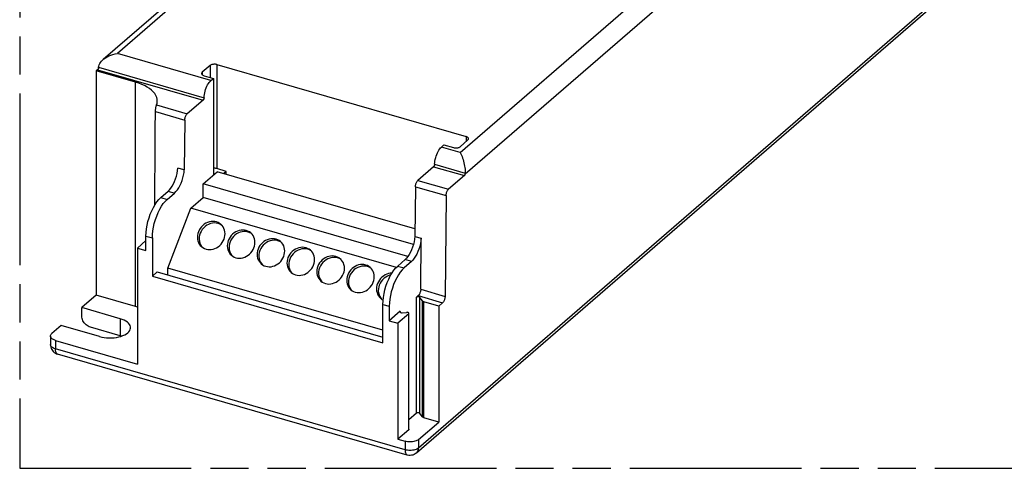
# Model space of a CAD drawing. Header units: millimetres. Extents: x 0 to 210, y 0 to 297.
# Tile 4 of 8: x 50 to 100, y 208 to 230. Entities that reach past the tile are written whole.
import ezdxf

# ---------------------------------------------------------------- set-up
doc = ezdxf.new("R2010")
doc.units = ezdxf.units.MM
doc.header["$LTSCALE"] = 19.36
doc.linetypes.add('PHANTOM', pattern=[0.8, 0.45, -0.05, 0.1, -0.05, 0.1, -0.05])
doc.layers.get('0').update_dxf_attribs({"linetype": 'CONTINUOUS'})
doc.layers.add('DEFAULT_3', color=7, linetype='PHANTOM')
doc.layers.add('Z_AXIS', color=7, linetype='CONTINUOUS')

msp = doc.modelspace()

# ---------------------------------------------------------------- linework, layer by layer
at = {"color": 7, "linetype": 'Continuous'}
for p, q in [((81.545, 251.97178), (54.36554, 228.43368)), ((102.2718, 236.16971), (70.2718, 208.4569)), ((59.79519, 228.13259), (59.39519, 227.78618)), ((60.13669, 228.17835), (72.79495, 224.52422)), ((59.48669, 227.61543), (59.96301, 227.47793)), ((59.83723, 227.369), (59.96301, 227.47793)), ((59.96301, 227.47793), (59.96301, 222.5715)), ((58.51086, 225.35809), (58.48564, 222.83295)), ((71.54286, 223.98987), (71.66864, 224.0988)), ((71.66864, 224.0988), (72.14495, 223.9613)), ((72.48646, 224.00706), (72.88646, 224.35347)), ((58.48564, 222.83295), (58.16088, 222.9267)), ((59.4496, 222.12688), (60.1496, 222.73309)), ((60.61301, 222.75809), (60.13669, 222.89559)), ((70.19506, 219.83322), (60.1496, 222.73309)), ((60.61301, 222.75809), (60.47551, 222.63901)), ((60.61301, 222.59932), (60.61301, 222.75809)), ((59.4496, 221.43405), (59.4496, 222.12688)), ((70.11863, 219.04699), (59.4496, 222.12688)), ((70.2165, 221.97896), (70.19127, 219.45383)), ((57.28826, 221.4229), (57.66554, 221.74964)), ((57.61301, 221.32915), (57.99029, 221.65589)), ((58.8246, 220.89279), (59.4496, 221.43405)), ((69.83778, 218.43525), (59.4496, 221.43405)), ((57.6496, 217.84005), (58.8246, 220.89279)), ((69.25048, 217.8831), (58.8246, 220.89279)), ((60.2965, 220.07872), (60.20594, 220.11293)), ((56.53826, 218.73822), (56.53826, 219.47434)), ((61.81204, 219.64122), (61.72149, 219.67543)), ((70.19127, 219.45383), (70.51386, 219.3607)), ((56.86301, 219.38059), (56.86301, 217.43203)), ((63.32759, 219.20372), (63.23703, 219.23793)), ((70.48796, 216.76775), (70.51386, 219.3607)), ((56.10524, 218.86322), (56.53825, 218.73822)), ((64.84313, 218.76622), (64.75258, 218.80043)), ((66.35868, 218.32872), (66.26812, 218.36293)), ((69.31864, 217.95003), (69.69593, 218.27676)), ((70.01852, 218.18364), (69.64124, 217.8569)), ((56.86301, 217.43203), (57.11301, 217.64854)), ((57.11301, 217.64854), (68.56832, 214.34168)), ((57.6496, 217.49364), (57.6496, 217.84005)), ((68.56793, 214.6882), (57.6496, 217.84005)), ((67.87422, 217.89122), (67.78367, 217.92543)), ((70.36298, 216.44679), (70.27002, 216.36629)), ((68.56864, 214.05291), (68.56648, 216.00209)), ((69.44741, 215.65388), (68.89123, 215.17222)), ((68.89124, 215.90835), (68.89124, 215.17222)), ((68.89123, 215.17222), (69.32425, 215.04722)), ((51.69095, 214.39288), (51.69095, 213.95987)), ((69.8058, 208.35448), (52.05228, 213.47948))]:
    msp.add_line(p, q, dxfattribs=at)
at = {"color": 9, "linetype": 'Continuous'}
for p, q in [((102.37749, 236.42268), (70.37749, 208.70987)), ((59.79519, 228.13259), (59.79519, 227.52638)), ((60.13669, 228.17835), (60.13669, 222.89559)), ((59.39519, 227.78618), (59.39519, 227.66194)), ((72.79495, 224.52422), (72.79495, 224.27422)), ((57.66554, 221.74964), (57.9903, 221.65589)), ((57.28826, 221.4229), (57.61302, 221.32915)), ((56.53825, 219.47434), (56.86301, 219.38059)), ((69.31648, 217.95065), (69.64124, 217.8569)), ((70.01852, 218.18364), (69.69376, 218.27739)), ((70.36298, 216.44679), (71.59923, 216.08991)), ((70.48796, 216.76775), (71.72421, 216.41088)), ((68.56648, 216.00209), (68.89123, 215.90834)), ((70.27002, 210.47731), (70.27002, 216.36629)), ((69.44741, 215.60458), (69.44741, 215.65388)), ((69.69447, 208.61836), (51.94095, 213.74336)), ((52.05228, 213.47948), (52.05222, 213.4795)), ((70.2718, 208.4569), (70.27197, 208.45705)), ((69.80571, 208.35451), (69.8058, 208.35448))]:
    msp.add_line(p, q, dxfattribs=at)
at = {"color": 7, "linetype": 'Continuous'}
for points in [[(60.13669, 228.17835), (60.10082, 228.18685), (60.06367, 228.19236), (60.02477, 228.19489), (59.98556, 228.19441), (59.947, 228.19081), (59.91001, 228.18429), (59.87556, 228.1749), (59.84441, 228.16299), (59.81775, 228.14893), (59.79519, 228.13259)], [(59.39519, 227.78618), (59.37818, 227.76825), (59.36716, 227.74967), (59.36209, 227.73022), (59.36174, 227.72368)], [(59.36174, 227.72368), (59.36306, 227.71062), (59.37027, 227.69134), (59.38331, 227.67284), (59.40207, 227.65562), (59.42591, 227.64004), (59.45403, 227.62671), (59.48669, 227.61543)], [(72.91991, 224.41597), (72.91858, 224.42903), (72.91138, 224.44831), (72.89834, 224.46681), (72.87957, 224.48403), (72.85574, 224.49961), (72.82762, 224.51294), (72.79495, 224.52422)], [(72.14495, 223.9613), (72.18083, 223.9528), (72.21798, 223.94729), (72.25687, 223.94476), (72.29609, 223.94524), (72.33464, 223.94884), (72.37164, 223.95536), (72.40608, 223.96475), (72.43724, 223.97666), (72.4639, 223.99072), (72.48646, 224.00706)], [(72.88646, 224.35347), (72.90347, 224.37141), (72.91449, 224.38998), (72.91955, 224.40943), (72.91991, 224.41597)], [(57.66554, 221.74964), (57.73791, 221.82158), (57.80734, 221.908), (57.8745, 222.00999), (57.93739, 222.12425), (57.99461, 222.24879), (58.04514, 222.38075), (58.08775, 222.51772), (58.12177, 222.65641), (58.14602, 222.79223), (58.16088, 222.9267)], [(57.99029, 221.65589), (58.06267, 221.72783), (58.1321, 221.81425), (58.19925, 221.91624), (58.26214, 222.0305), (58.31936, 222.15504), (58.3699, 222.287), (58.4125, 222.42397), (58.44652, 222.56266), (58.47077, 222.69848), (58.48564, 222.83295)], [(60.13669, 222.89559), (60.09113, 222.90579), (60.04433, 222.91127), (59.99535, 222.912), (59.96301, 222.90938)], [(56.53826, 219.47434), (56.54487, 219.65104), (56.56381, 219.83269), (56.59543, 220.02092), (56.63874, 220.21088), (56.69331, 220.39934), (56.75793, 220.58314), (56.83174, 220.75899), (56.91326, 220.9241), (57.00128, 221.07535), (57.09414, 221.21053), (57.18955, 221.32597), (57.28826, 221.4229)], [(56.86301, 219.3806), (56.86962, 219.55729), (56.88857, 219.73894), (56.92018, 219.92717), (56.96349, 220.11713), (57.01806, 220.30559), (57.08268, 220.48939), (57.15649, 220.66524), (57.23801, 220.83036), (57.32603, 220.98161), (57.4189, 221.11678), (57.5143, 221.23222), (57.61301, 221.32915)], [(60.11756, 220.18948), (60.02973, 220.20808), (59.94041, 220.21453), (59.84881, 220.20871), (59.75727, 220.19093), (59.66738, 220.16118), (59.58061, 220.12028), (59.49855, 220.06864), (59.42247, 220.0074), (59.35384, 219.93737), (59.29363, 219.85997), (59.24311, 219.77634), (59.20287, 219.68806), (59.17389, 219.59652), (59.15637, 219.50336), (59.15092, 219.41016), (59.15731, 219.31848), (59.17574, 219.22995), (59.20561, 219.146), (59.24669, 219.06819), (59.29799, 218.99768), (59.36145, 218.93367)], [(60.20594, 220.11293), (60.1098, 220.13262), (60.01221, 220.13785), (59.91217, 220.12845), (59.81269, 220.10494), (59.71587, 220.06735), (59.62355, 220.01686), (59.53779, 219.95412), (59.46011, 219.88075), (59.39236, 219.79795), (59.33561, 219.70764), (59.29136, 219.61148), (59.26013, 219.51156), (59.24297, 219.40983), (59.2398, 219.30838), (59.25112, 219.20932), (59.27626, 219.11457), (59.31513, 219.02621), (59.36655, 218.94582), (59.41045, 218.89692)], [(59.58723, 218.81164), (59.67505, 218.79303), (59.76437, 218.78658), (59.85597, 218.7924), (59.94751, 218.81018), (60.0374, 218.83993), (60.12417, 218.88083), (60.20623, 218.93248), (60.28231, 218.99372), (60.35094, 219.06374), (60.41115, 219.14114), (60.46168, 219.22477), (60.50191, 219.31306), (60.53089, 219.40459), (60.54841, 219.49775), (60.55387, 219.59096), (60.54747, 219.68264), (60.52904, 219.77116), (60.49917, 219.85511), (60.4581, 219.93292), (60.40679, 220.00343), (60.34333, 220.06744)], [(60.34333, 220.06744), (60.27663, 220.11747), (60.20071, 220.15873), (60.11756, 220.18948)], [(60.37851, 220.03196), (60.37819, 220.0322), (60.2965, 220.07872)], [(61.6331, 219.75198), (61.54528, 219.77058), (61.45596, 219.77703), (61.36436, 219.77121), (61.27282, 219.75343), (61.18292, 219.72368), (61.09616, 219.68278), (61.0141, 219.63114), (60.93802, 219.5699), (60.86939, 219.49987), (60.80918, 219.42247), (60.75865, 219.33884), (60.71842, 219.25056), (60.68944, 219.15902), (60.67192, 219.06586), (60.66646, 218.97266), (60.67285, 218.88098), (60.69129, 218.79245), (60.72116, 218.7085), (60.76223, 218.63069), (60.81354, 218.56018), (60.877, 218.49617)], [(61.72149, 219.67543), (61.62535, 219.69512), (61.52776, 219.70035), (61.42771, 219.69095), (61.32824, 219.66744), (61.23141, 219.62985), (61.1391, 219.57936), (61.05334, 219.51662), (60.97565, 219.44325), (60.90791, 219.36045), (60.85115, 219.27014), (60.80691, 219.17398), (60.77568, 219.07406), (60.75852, 218.97233), (60.75535, 218.87088), (60.76666, 218.77182), (60.7918, 218.67707), (60.83068, 218.58871), (60.8821, 218.50832), (60.92599, 218.45942)], [(61.10277, 218.37414), (61.19059, 218.35553), (61.27991, 218.34908), (61.37151, 218.3549), (61.46306, 218.37268), (61.55295, 218.40243), (61.63971, 218.44333), (61.72177, 218.49498), (61.79785, 218.55622), (61.86648, 218.62624), (61.92669, 218.70364), (61.97722, 218.78727), (62.01745, 218.87556), (62.04643, 218.96709), (62.06395, 219.06025), (62.06941, 219.15346), (62.06302, 219.24514), (62.04458, 219.33366), (62.01471, 219.41761), (61.97364, 219.49542), (61.92233, 219.56593), (61.85887, 219.62994)], [(61.85887, 219.62994), (61.79217, 219.67997), (61.71625, 219.72123), (61.6331, 219.75198)], [(61.89405, 219.59446), (61.89374, 219.5947), (61.81204, 219.64122)], [(70.19127, 219.45383), (70.17617, 219.31816), (70.15177, 219.1817), (70.11765, 219.04304), (70.07502, 218.9064), (70.02447, 218.77468), (69.96729, 218.65041), (69.90445, 218.5364), (69.83739, 218.43466), (69.7681, 218.34848), (69.69593, 218.27676)], [(63.14865, 219.31448), (63.06082, 219.33308), (62.9715, 219.33953), (62.8799, 219.33371), (62.78836, 219.31593), (62.69847, 219.28618), (62.6117, 219.24528), (62.52964, 219.19364), (62.45356, 219.1324), (62.38493, 219.06237), (62.32472, 218.98497), (62.2742, 218.90134), (62.23396, 218.81306), (62.20498, 218.72152), (62.18746, 218.62836), (62.18201, 218.53516), (62.1884, 218.44348), (62.20683, 218.35495), (62.2367, 218.271), (62.27777, 218.19319), (62.32908, 218.12268), (62.39254, 218.05867)], [(63.23703, 219.23793), (63.14089, 219.25762), (63.0433, 219.26285), (62.94326, 219.25345), (62.84378, 219.22994), (62.74696, 219.19235), (62.65464, 219.14186), (62.56888, 219.07912), (62.4912, 219.00575), (62.42345, 218.92295), (62.3667, 218.83264), (62.32245, 218.73648), (62.29122, 218.63656), (62.27406, 218.53483), (62.27089, 218.43338), (62.28221, 218.33432), (62.30735, 218.23957), (62.34622, 218.15121), (62.39764, 218.07082), (62.44154, 218.02192)], [(62.61832, 217.93664), (62.70614, 217.91803), (62.79546, 217.91158), (62.88706, 217.9174), (62.9786, 217.93518), (63.06849, 217.96493), (63.15526, 218.00583), (63.23732, 218.05748), (63.3134, 218.11872), (63.38203, 218.18874), (63.44224, 218.26614), (63.49276, 218.34977), (63.533, 218.43806), (63.56198, 218.52959), (63.5795, 218.62275), (63.58495, 218.71596), (63.57856, 218.80764), (63.56013, 218.89616), (63.53026, 218.98011), (63.48919, 219.05792), (63.43788, 219.12843), (63.37442, 219.19244)], [(63.37442, 219.19244), (63.30772, 219.24247), (63.2318, 219.28373), (63.14865, 219.31448)], [(63.4096, 219.15696), (63.40928, 219.1572), (63.32759, 219.20372)], [(70.51386, 219.3607), (70.49877, 219.22504), (70.47436, 219.08858), (70.44025, 218.94992), (70.39761, 218.81327), (70.34707, 218.68156), (70.28988, 218.55728), (70.22704, 218.44328), (70.15998, 218.34153), (70.0907, 218.25535), (70.01852, 218.18364)], [(59.36145, 218.93367), (59.42815, 218.88364), (59.50408, 218.84238), (59.58723, 218.81164)], [(60.877, 218.49617), (60.9437, 218.44614), (61.01962, 218.40488), (61.10277, 218.37414)], [(64.66419, 218.87698), (64.57637, 218.89558), (64.48705, 218.90203), (64.39545, 218.89621), (64.3039, 218.87843), (64.21401, 218.84868), (64.12725, 218.80778), (64.04519, 218.75614), (63.96911, 218.6949), (63.90048, 218.62487), (63.84027, 218.54747), (63.78974, 218.46384), (63.74951, 218.37556), (63.72053, 218.28402), (63.70301, 218.19086), (63.69755, 218.09766), (63.70394, 218.00598), (63.72238, 217.91745), (63.75225, 217.8335), (63.79332, 217.75569), (63.84463, 217.68518), (63.90809, 217.62117)], [(64.75258, 218.80043), (64.65644, 218.82012), (64.55885, 218.82535), (64.4588, 218.81595), (64.35933, 218.79244), (64.2625, 218.75485), (64.17019, 218.70436), (64.08442, 218.64162), (64.00674, 218.56825), (63.93899, 218.48545), (63.88224, 218.39514), (63.83799, 218.29898), (63.80677, 218.19906), (63.78961, 218.09733), (63.78644, 217.99588), (63.79775, 217.89682), (63.82289, 217.80207), (63.86177, 217.71371), (63.91319, 217.63332), (63.95708, 217.58442)], [(64.13386, 217.49914), (64.22168, 217.48053), (64.311, 217.47408), (64.4026, 217.4799), (64.49414, 217.49768), (64.58404, 217.52743), (64.6708, 217.56833), (64.75286, 217.61998), (64.82894, 217.68122), (64.89757, 217.75124), (64.95778, 217.82864), (65.00831, 217.91227), (65.04854, 218.00056), (65.07752, 218.09209), (65.09504, 218.18525), (65.1005, 218.27846), (65.09411, 218.37014), (65.07567, 218.45866), (65.0458, 218.54261), (65.00473, 218.62042), (64.95342, 218.69093), (64.88996, 218.75494)], [(64.88996, 218.75494), (64.82326, 218.80497), (64.74734, 218.84623), (64.66419, 218.87698)], [(64.92514, 218.71946), (64.92483, 218.7197), (64.84313, 218.76622)], [(66.17973, 218.43948), (66.09191, 218.45808), (66.00259, 218.46453), (65.91099, 218.45871), (65.81945, 218.44093), (65.72956, 218.41118), (65.64279, 218.37028), (65.56073, 218.31864), (65.48465, 218.2574), (65.41602, 218.18737), (65.35581, 218.10997), (65.30528, 218.02634), (65.26505, 217.93806), (65.23607, 217.84652), (65.21855, 217.75336), (65.21309, 217.66016), (65.21949, 217.56848), (65.23792, 217.47995), (65.26779, 217.396), (65.30886, 217.31819), (65.36017, 217.24768), (65.42363, 217.18367)], [(66.40551, 218.31744), (66.33881, 218.36747), (66.26288, 218.40873), (66.17973, 218.43948)], [(62.39254, 218.05867), (62.45924, 218.00864), (62.53516, 217.96738), (62.61832, 217.93664)], [(66.26812, 218.36293), (66.17198, 218.38262), (66.07439, 218.38785), (65.97434, 218.37845), (65.87487, 218.35494), (65.77805, 218.31735), (65.68573, 218.26686), (65.59997, 218.20412), (65.52229, 218.13075), (65.45454, 218.04795), (65.39779, 217.95764), (65.35354, 217.86148), (65.32231, 217.76156), (65.30515, 217.65983), (65.30198, 217.55838), (65.31329, 217.45932), (65.33844, 217.36457), (65.37731, 217.27621), (65.42873, 217.19582), (65.47263, 217.14692)], [(65.6494, 217.06164), (65.73723, 217.04303), (65.82655, 217.03658), (65.91815, 217.0424), (66.00969, 217.06018), (66.09958, 217.08993), (66.18635, 217.13083), (66.26841, 217.18248), (66.34449, 217.24372), (66.41312, 217.31374), (66.47333, 217.39114), (66.52385, 217.47477), (66.56409, 217.56306), (66.59307, 217.65459), (66.61059, 217.74775), (66.61604, 217.84096), (66.60965, 217.93264), (66.59122, 218.02116), (66.56135, 218.10511), (66.52027, 218.18292), (66.46897, 218.25343), (66.40551, 218.31744)], [(66.44069, 218.28196), (66.44037, 218.2822), (66.35868, 218.32872)], [(67.69528, 218.00198), (67.60746, 218.02058), (67.51814, 218.02703), (67.42653, 218.02121), (67.33499, 218.00343), (67.2451, 217.97368), (67.15833, 217.93278), (67.07628, 217.88114), (67.0002, 217.8199), (66.93156, 217.74987), (66.87136, 217.67247), (66.82083, 217.58884), (66.78059, 217.50056), (66.75161, 217.40902), (66.7341, 217.31586), (66.72864, 217.22266), (66.73503, 217.13098), (66.75347, 217.04245), (66.78333, 216.9585), (66.82441, 216.88069), (66.87571, 216.81018), (66.93918, 216.74617)], [(67.78367, 217.92543), (67.68752, 217.94512), (67.58994, 217.95035), (67.48989, 217.94095), (67.39042, 217.91744), (67.29359, 217.87985), (67.20127, 217.82936), (67.11551, 217.76662), (67.03783, 217.69325), (66.97008, 217.61045), (66.91333, 217.52014), (66.86908, 217.42398), (66.83786, 217.32406), (66.8207, 217.22233), (66.81752, 217.12088), (66.82884, 217.02182), (66.85398, 216.92707), (66.89286, 216.83871), (66.94427, 216.75832), (66.98817, 216.70942)], [(67.92105, 217.87994), (67.85435, 217.92997), (67.77843, 217.97123), (67.69528, 218.00198)], [(68.56864, 216.00147), (68.57525, 216.17816), (68.5942, 216.35982), (68.62581, 216.54804), (68.66913, 216.73801), (68.72369, 216.92647), (68.78831, 217.11027), (68.86212, 217.28611), (68.94364, 217.45123), (69.03166, 217.60248), (69.12453, 217.73766), (69.21993, 217.8531), (69.31864, 217.95003)], [(63.90809, 217.62117), (63.97479, 217.57114), (64.05071, 217.52988), (64.13386, 217.49914)], [(67.16495, 216.62414), (67.25277, 216.60553), (67.34209, 216.59908), (67.43369, 216.6049), (67.52523, 216.62268), (67.61513, 216.65243), (67.70189, 216.69333), (67.78395, 216.74498), (67.86003, 216.80622), (67.92866, 216.87624), (67.98887, 216.95364), (68.0394, 217.03727), (68.07963, 217.12556), (68.10861, 217.21709), (68.12613, 217.31025), (68.13159, 217.40346), (68.1252, 217.49514), (68.10676, 217.58366), (68.07689, 217.66761), (68.03582, 217.74542), (67.98451, 217.81593), (67.92105, 217.87994)], [(67.95623, 217.84446), (67.95592, 217.8447), (67.87422, 217.89122)], [(69.02376, 217.5889), (68.94208, 217.58371), (68.85054, 217.56593), (68.76065, 217.53618), (68.67388, 217.49528), (68.59182, 217.44364), (68.51574, 217.3824), (68.44711, 217.31237), (68.3869, 217.23497), (68.33637, 217.15134), (68.29614, 217.06306), (68.26716, 216.97152), (68.24964, 216.87836), (68.24418, 216.78516), (68.25058, 216.69348), (68.26901, 216.60495), (68.29888, 216.521), (68.33995, 216.44319), (68.39126, 216.37268), (68.45472, 216.30867)], [(68.96903, 217.49485), (68.90596, 217.47994), (68.80913, 217.44235), (68.71682, 217.39186), (68.63106, 217.32912), (68.55338, 217.25575), (68.48563, 217.17295), (68.42888, 217.08264), (68.38463, 216.98648), (68.3534, 216.88656), (68.33624, 216.78483), (68.33307, 216.68338), (68.34438, 216.58432), (68.36953, 216.48957), (68.4084, 216.40121), (68.45982, 216.32082), (68.50372, 216.27192)], [(69.64124, 217.8569), (69.54253, 217.75997), (69.44712, 217.64453), (69.35426, 217.50936), (69.26624, 217.35811), (69.18472, 217.19299), (69.11091, 217.01714), (69.04629, 216.83334), (68.99172, 216.64488), (68.94841, 216.45492), (68.91679, 216.26669), (68.89785, 216.08504), (68.89124, 215.90835)], [(65.42363, 217.18367), (65.49033, 217.13364), (65.56625, 217.09238), (65.6494, 217.06164)], [(66.93918, 216.74617), (67.00588, 216.69614), (67.0818, 216.65488), (67.16495, 216.62414)], [(70.48796, 216.76775), (70.48605, 216.73227), (70.48131, 216.696), (70.47363, 216.6585), (70.46333, 216.62111), (70.45057, 216.58476), (70.43574, 216.55027), (70.41913, 216.51854), (70.40119, 216.49024), (70.38254, 216.46644), (70.36298, 216.44679)], [(68.45472, 216.30867), (68.52142, 216.25864), (68.58031, 216.22664)], [(70.45059, 216.35839), (70.4401, 216.36873), (70.42609, 216.37725), (70.40808, 216.3841), (70.38753, 216.38884), (70.36533, 216.39105), (70.34271, 216.3908), (70.32082, 216.38792), (70.30071, 216.38274), (70.28395, 216.37556), (70.27002, 216.36629)], [(69.44741, 215.65388), (69.43831, 215.64322), (69.43426, 215.63237), (69.43404, 215.62888)], [(69.43404, 215.62888), (69.43534, 215.62107), (69.44129, 215.61015), (69.45218, 215.60023), (69.4671, 215.59173), (69.48558, 215.58519)], [(69.48558, 215.58519), (69.50645, 215.58082), (69.52822, 215.57902), (69.55138, 215.57964)], [(51.69095, 213.95994), (51.69521, 213.89475), (51.70771, 213.83152), (51.72831, 213.77022), (51.75682, 213.71182), (51.79284, 213.65736), (51.83591, 213.60781), (51.88535, 213.56413), (51.94042, 213.52716), (52.00012, 213.49772), (52.05222, 213.4795)], [(70.27197, 208.45705), (70.25921, 208.44636), (70.20512, 208.40818), (70.14623, 208.37738), (70.08334, 208.35454), (70.01755, 208.34024), (69.94997, 208.3349), (69.88184, 208.33881), (69.81445, 208.35207), (69.80571, 208.35451)]]:
    msp.add_lwpolyline(points, dxfattribs=at)
at = {"color": 9, "linetype": 'Continuous'}
for points in [[(51.94095, 213.74336), (51.88641, 213.76159), (51.8371, 213.78324), (51.79387, 213.80794), (51.75749, 213.83526), (51.72861, 213.86468), (51.70769, 213.89573), (51.69504, 213.92795), (51.69095, 213.95987)], [(52.05222, 213.4795), (52.03933, 213.48427), (52.01459, 213.50023), (51.99293, 213.52406), (51.97467, 213.55538), (51.96011, 213.59371), (51.94953, 213.63836), (51.9431, 213.68853), (51.94095, 213.74336)], [(70.37749, 208.70987), (70.34115, 208.68268), (70.29803, 208.65809), (70.24885, 208.63653), (70.19447, 208.61836), (70.13581, 208.6039), (70.07388, 208.59339), (70.00974, 208.58701), (69.94447, 208.58487), (69.87921, 208.58701), (69.81506, 208.59339), (69.75313, 208.6039), (69.69447, 208.61836)], [(69.69447, 208.61836), (69.69655, 208.56444), (69.7028, 208.51477), (69.71318, 208.47022), (69.72756, 208.43174), (69.7457, 208.40011), (69.76728, 208.37595), (69.79187, 208.35973), (69.80571, 208.35451)], [(70.27197, 208.45705), (70.28876, 208.47287), (70.32018, 208.51114), (70.34509, 208.55488), (70.36307, 208.60323), (70.37389, 208.65519), (70.37749, 208.70987)]]:
    msp.add_lwpolyline(points, dxfattribs=at)
at = {"layer": 'DEFAULT_3', "color": 91, "linetype": 'PHANTOM', "true_color": 0x80ff80}
for p, q in [((50.12864, 257.68), (50.12864, 207.68)), ((50.12864, 207.68), (150.12864, 207.68))]:
    msp.add_line(p, q, dxfattribs=at)
at = {"layer": 'Z_AXIS', "color": 9, "linetype": 'Continuous'}
for p, q in [((72.74579, 222.62542), (100.10791, 246.32172)), ((63.72666, 236.22085), (55.08838, 228.73987)), ((72.49549, 223.71487), (81.13377, 231.19585)), ((59.83723, 227.369), (55.08838, 228.73987)), ((54.13403, 228.04369), (59.48791, 226.49815)), ((54.08294, 227.91962), (59.43801, 226.37375)), ((56.00738, 215.89849), (56.00738, 227.28672)), ((57.07921, 226.12842), (58.63584, 225.67905)), ((57.01748, 225.78919), (58.51086, 225.35809)), ((72.49549, 223.71487), (71.54286, 223.98987)), ((71.14364, 222.99462), (72.70249, 222.54462)), ((71.19354, 223.11903), (72.7512, 222.66937)), ((70.2165, 221.97896), (71.77534, 221.52896)), ((70.34148, 222.29993), (71.90032, 221.84993)), ((70.45059, 210.46941), (70.45059, 216.35839)), ((70.58199, 210.28891), (70.58199, 216.17788)), ((70.65103, 210.24777), (70.65103, 216.13674)), ((69.87575, 209.63586), (69.87575, 215.52483)), ((55.2315, 215.27607), (55.2315, 214.41004)), ((51.94095, 214.17637), (51.94095, 213.74336)), ((69.69447, 209.05137), (69.69447, 208.61836)), ((70.37749, 209.14288), (70.37749, 208.70987))]:
    msp.add_line(p, q, dxfattribs=at)
at = {"layer": 'Z_AXIS', "color": 7, "linetype": 'Continuous'}
for p, q in [((54.08294, 227.91962), (54.01594, 227.8616)), ((54.01594, 227.8616), (54.01594, 216.47336)), ((56.00738, 227.28672), (54.01594, 227.8616)), ((59.43801, 226.37375), (58.63584, 225.67905)), ((71.14364, 222.99462), (70.34148, 222.29993)), ((72.70249, 222.54462), (71.90032, 221.84993)), ((71.77534, 221.52896), (71.72421, 216.41088)), ((56.10524, 218.86322), (56.53826, 219.23822)), ((56.10524, 218.86322), (56.10524, 212.97425)), ((56.86301, 217.43203), (68.56864, 214.05291)), ((54.01594, 216.47336), (53.28294, 215.83857)), ((56.00738, 215.89849), (54.01594, 216.47336)), ((70.58199, 216.17788), (70.45059, 216.35839)), ((71.40274, 215.91974), (70.65103, 216.13674)), ((71.40274, 215.91974), (71.59923, 216.08991)), ((53.28294, 215.40556), (53.28294, 215.83857)), ((55.2315, 215.27607), (53.28294, 215.83857)), ((56.10524, 215.86639), (56.00738, 215.89849)), ((69.87575, 215.52483), (69.32425, 215.04722)), ((69.55138, 215.57964), (69.77178, 215.59907)), ((69.88914, 209.66086), (69.88914, 215.52483)), ((71.40274, 215.91974), (71.40274, 210.03077)), ((69.32425, 215.04722), (69.32425, 209.15825)), ((52.23294, 214.92924), (51.75794, 214.51788)), ((54.1815, 214.36674), (52.23294, 214.92924)), ((55.2315, 214.41004), (53.71595, 214.84754)), ((51.94095, 214.17637), (56.10524, 212.97425)), ((55.2971, 214.38831), (55.2315, 214.41004)), ((70.27002, 210.47731), (69.88914, 210.14746)), ((70.58199, 210.28891), (70.45059, 210.46941)), ((70.37749, 209.14288), (71.40274, 210.03077)), ((71.40274, 210.03077), (70.65103, 210.24777)), ((69.87575, 209.63586), (69.32425, 209.15825)), ((69.32425, 209.15825), (69.69447, 209.05137))]:
    msp.add_line(p, q, dxfattribs=at)
for points in [[(54.13396, 228.04324), (54.14427, 228.10341), (54.16382, 228.16448), (54.19261, 228.22577), (54.23076, 228.28686), (54.27829, 228.34722), (54.33525, 228.40629), (54.36554, 228.43368)], [(54.36554, 228.43368), (54.4018, 228.46362), (54.47739, 228.51812), (54.56142, 228.56892), (54.65338, 228.61524), (54.7525, 228.65626), (54.85843, 228.69128), (54.97071, 228.71934), (55.08838, 228.73987)], [(54.10795, 227.95292), (54.10006, 227.93968), (54.09176, 227.92865), (54.08294, 227.91962)], [(54.12624, 228.00042), (54.12115, 227.9835), (54.11509, 227.96774), (54.10795, 227.95292)], [(54.12624, 228.00042), (54.12891, 228.01168), (54.13108, 228.02257), (54.13276, 228.0331), (54.13396, 228.04324)], [(57.11521, 226.32731), (57.10762, 226.41862), (57.0832, 226.51494), (57.0419, 226.60983), (56.98423, 226.70256), (56.91045, 226.79239), (56.82131, 226.87867), (56.7173, 226.96069), (56.5994, 227.03788), (56.46836, 227.10958), (56.32532, 227.1753), (56.17183, 227.23426), (56.00738, 227.28672)], [(59.48791, 226.49815), (59.4935, 226.57912), (59.50433, 226.66168), (59.52053, 226.74649), (59.54167, 226.83156), (59.56753, 226.91552), (59.5976, 226.99711), (59.63149, 227.07496), (59.66858, 227.14794), (59.70837, 227.21477), (59.75017, 227.27455), (59.79301, 227.3258), (59.83723, 227.369)], [(59.48791, 226.49815), (59.48638, 226.48046), (59.48325, 226.46268), (59.47845, 226.4445), (59.47224, 226.42687), (59.46479, 226.41046), (59.45642, 226.39577), (59.44754, 226.38363), (59.43801, 226.37375)], [(57.01748, 225.78919), (57.01857, 225.82419), (57.02133, 225.86053), (57.02575, 225.89871), (57.03155, 225.93726), (57.03847, 225.97509), (57.04623, 226.01161), (57.05457, 226.04616), (57.06307, 226.07776), (57.07128, 226.10502), (57.07921, 226.12842)], [(57.07921, 226.12842), (57.10569, 226.22498), (57.11521, 226.32731)], [(58.51086, 225.35809), (58.51277, 225.39357), (58.51751, 225.42984), (58.52519, 225.46734), (58.53549, 225.50473), (58.54825, 225.54108), (58.56308, 225.57557), (58.57969, 225.6073), (58.59763, 225.6356), (58.61628, 225.6594), (58.63584, 225.67905)], [(71.19354, 223.11903), (71.19914, 223.2), (71.20996, 223.28255), (71.22617, 223.36736), (71.24731, 223.45243), (71.27317, 223.5364), (71.30323, 223.61799), (71.33712, 223.69583), (71.37421, 223.76881), (71.414, 223.83564), (71.4558, 223.89543), (71.49865, 223.94667), (71.54286, 223.98987)], [(72.49549, 223.71487), (72.52671, 223.65137), (72.5571, 223.58211), (72.58551, 223.50831), (72.61204, 223.43102), (72.63671, 223.35103), (72.6592, 223.26949), (72.67949, 223.18731), (72.69729, 223.10563), (72.71255, 223.02571), (72.72528, 222.94795), (72.73552, 222.87287), (72.74322, 222.80107), (72.74842, 222.73303), (72.7512, 222.66937)], [(71.19354, 223.11903), (71.19201, 223.10133), (71.18889, 223.08355), (71.18408, 223.06538), (71.17787, 223.04775), (71.17042, 223.03134), (71.16205, 223.01665), (71.15317, 223.0045), (71.14364, 222.99462)], [(72.74579, 222.62542), (72.7407, 222.6085), (72.73463, 222.59274), (72.72749, 222.57792), (72.7196, 222.56468), (72.71131, 222.55365), (72.70249, 222.54462)], [(72.7512, 222.66937), (72.75105, 222.65867), (72.75008, 222.64778), (72.74832, 222.6367), (72.74579, 222.62542)], [(70.2165, 221.97896), (70.21841, 222.01445), (70.22315, 222.05072), (70.23083, 222.08822), (70.24113, 222.1256), (70.25388, 222.16195), (70.26871, 222.19645), (70.28532, 222.22817), (70.30327, 222.25647), (70.32191, 222.28027), (70.34148, 222.29993)], [(71.77534, 221.52896), (71.77725, 221.56445), (71.78199, 221.60072), (71.78967, 221.63822), (71.79997, 221.6756), (71.81273, 221.71195), (71.82756, 221.74645), (71.84417, 221.77817), (71.86211, 221.80647), (71.88076, 221.83027), (71.90032, 221.84993)], [(70.58199, 216.17788), (70.58929, 216.16944), (70.59835, 216.16159), (70.60927, 216.15427), (70.62179, 216.14763), (70.63568, 216.1418), (70.65103, 216.13674)], [(71.72421, 216.41088), (71.7223, 216.37539), (71.71756, 216.33912), (71.70988, 216.30163), (71.69958, 216.26424), (71.68682, 216.22789), (71.67199, 216.19339), (71.65538, 216.16167), (71.63744, 216.13337), (71.61879, 216.10957), (71.59923, 216.08991)], [(69.88186, 215.56856), (69.87098, 215.57848), (69.85606, 215.58699), (69.83758, 215.59352), (69.81671, 215.5979), (69.79494, 215.5997), (69.77178, 215.59907)], [(69.87575, 215.52483), (69.88485, 215.5355), (69.8889, 215.54635), (69.88912, 215.54983)], [(69.88912, 215.54983), (69.88782, 215.55765), (69.88186, 215.56856)], [(53.71595, 214.84754), (53.65896, 214.86781), (53.60388, 214.89465), (53.55026, 214.92838), (53.49945, 214.96806), (53.45238, 215.01315), (53.40977, 215.06276), (53.37246, 215.11614), (53.34095, 215.1723), (53.31594, 215.23034), (53.29769, 215.28922), (53.28675, 215.34746), (53.28294, 215.40556)], [(55.75643, 214.8214), (55.75309, 214.86365), (55.7352, 214.92641), (55.70246, 214.98766), (55.65504, 215.04645), (55.59395, 215.102), (55.51977, 215.15341), (55.43386, 215.20004), (55.33796, 215.2408), (55.2315, 215.27607)], [(51.69095, 214.39288), (51.69528, 214.42551), (51.70799, 214.45758), (51.72885, 214.48828), (51.75794, 214.51788)], [(54.1815, 214.36674), (54.29581, 214.33827), (54.41437, 214.31713), (54.53808, 214.30324), (54.66422, 214.29683), (54.79098, 214.29815), (54.91652, 214.30701), (55.03897, 214.32346), (55.15662, 214.34709), (55.26764, 214.37772), (55.37056, 214.41474), (55.4637, 214.45775), (55.54591, 214.50601), (55.61575, 214.55893), (55.67248, 214.61562), (55.71496, 214.67535), (55.7429, 214.73719), (55.75556, 214.80027), (55.75643, 214.8214)], [(51.94095, 214.17637), (51.88616, 214.19473), (51.8374, 214.2161), (51.79432, 214.24071), (51.75794, 214.26788), (51.72906, 214.29722), (51.70799, 214.32817), (51.69528, 214.36025), (51.69095, 214.39288)], [(70.45059, 210.46941), (70.43643, 210.48225), (70.4175, 210.49198), (70.39278, 210.4988), (70.36534, 210.50212), (70.33716, 210.50124), (70.31045, 210.49666), (70.28843, 210.48873), (70.27002, 210.47731)], [(70.65103, 210.24777), (70.63568, 210.25283), (70.62179, 210.25866), (70.60927, 210.2653), (70.59835, 210.27262), (70.58929, 210.28047), (70.58199, 210.28891)], [(69.88914, 209.66086), (69.88631, 209.64954), (69.87575, 209.63586)], [(70.37749, 209.14288), (70.34077, 209.11548), (70.29803, 209.0911), (70.24882, 209.06956), (70.19447, 209.05137), (70.13579, 209.03693), (70.07388, 209.0264), (70.00973, 209.02005), (69.94447, 209.01788), (69.87922, 209.02005), (69.81506, 209.0264), (69.75367, 209.03683), (69.69447, 209.05137)]]:
    msp.add_lwpolyline(points, dxfattribs=at)
msp.add_ellipse((54.89954, 201.53681), major_axis=(1.09856, 110.88988), ratio=0.01735181, start_param=-1.39372539, end_param=-1.35013533, dxfattribs=at)

doc.saveas('drawing.dxf')
